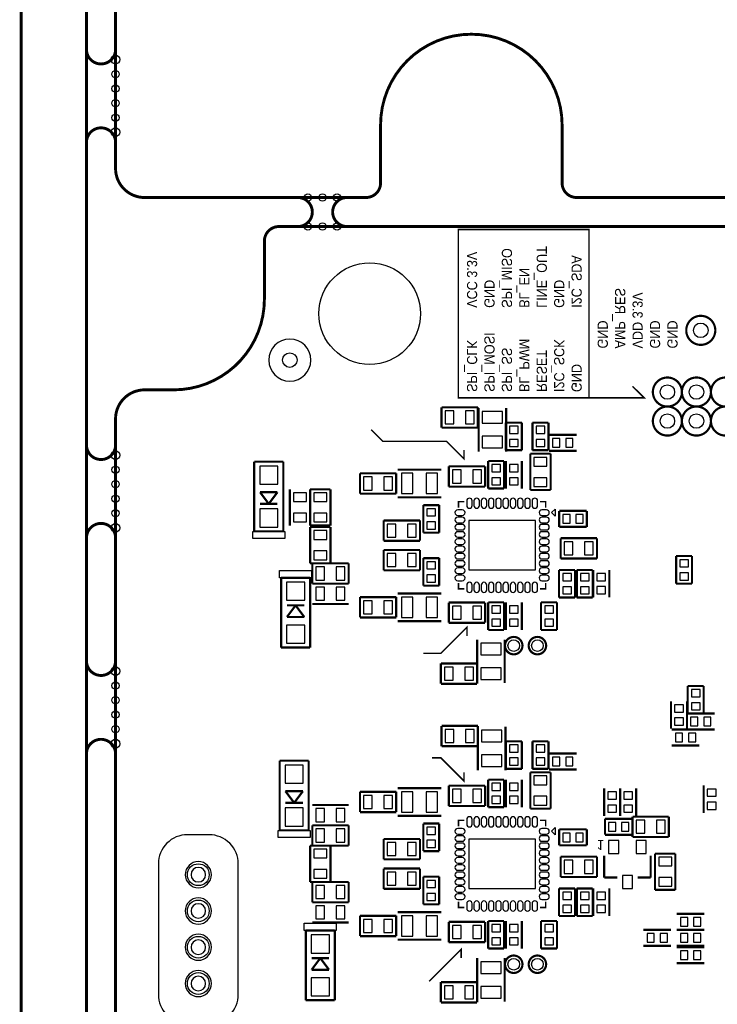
# Model space of a CAD drawing. Extents: x -7 to 124, y -15 to 152.
# Tile 2 of 9: x -7 to 41, y 21 to 89. Entities that reach past the tile are written whole.
import ezdxf

# ---------------------------------------------------------------- set-up
doc = ezdxf.new("R2010")
doc.units = 0
for name, color, linetype in [('BOARD', 6, 'CONTINUOUS'), ('PAD', 52, 'CONTINUOUS'), ('PSR', 200, 'CONTINUOUS'), ('SILK', 120, 'CONTINUOUS')]:
    doc.layers.add(name, color=color, linetype=linetype)

msp = doc.modelspace()

# ---------------------------------------------------------------- linework, layer by layer
at = {"layer": 'BOARD', "const_width": 0.2}
for points in [[(-6.5, 150.0002), (-6.5, 2)], [(0, 129.0002), (0, 79.0001)], [(18.2499, 78.0001), (18.2499, 82.0001)], [(30.75, 78.0001), (30.75, 82.0001)], [(2, 77.0001), (17.2499, 77.0001)], [(105.7498, 77.0001), (31.75, 77.0001)]]:
    msp.add_lwpolyline(points, dxfattribs=at)
for points in [[(-4.5, 0), (-4, 0, 0.414214), (-2, 2), (-2, 129.0002)], [(30.75, 82.0001, 1), (18.2501, 82.0001)], [(-2, 87.5001), (-2, 87.2001, 0.414214), (-1, 86.2001, 0.414214), (0, 87.2001), (0, 87.5001)], [(0, 80.5001), (0, 80.8001, 0.414214), (-1, 81.8001, 0.414214), (-2, 80.8001), (-2, 80.5001)], [(0, 79.0001, 0.414214), (2, 77.0001)], [(17.2499, 77.0001, 0.414214), (18.2499, 78.0001)], [(31.75, 77.0001, -0.414214), (30.75, 78.0001)], [(12.2502, 75.0001), (12.5502, 75.0001, 0.414214), (13.5502, 76.0001, 0.414214), (12.5502, 77.0001), (12.2502, 77.0001)], [(12.2502, 75.0001), (12.5502, 75.0001, 0.414214), (13.5502, 76.0001, 0.414214), (12.5502, 77.0001), (12.2502, 77.0001)], [(16.2502, 77.0001), (15.9502, 77.0001, 0.414214), (14.9502, 76.0001, 0.414214), (15.9502, 75.0001), (16.2502, 75.0001)], [(16.2502, 77.0001), (15.9502, 77.0001, 0.414214), (14.9502, 76.0001, 0.414214), (15.9502, 75.0001), (16.2502, 75.0001)], [(10.2502, 70.0001), (10.2502, 74.0001, -0.414214), (11.2502, 75.0001), (85.25, 75.0001, -0.414214), (86.25, 74.0001), (86.25, 70.0001)], [(4, 63.7499, 0.414214), (10.2502, 70.0001)], [(4, 63.7499), (2, 63.7499, 0.414214), (0, 61.7499), (0, 2, 0.414214), (2, 0), (62.7502, 0, 0.414214), (63.7502, 1), (63.7502, 4.5001)], [(-2, 60.2499), (-2, 59.9499, 0.414214), (-1, 58.9499, 0.414214), (0, 59.9499), (0, 60.2499)], [(0, 53.2499), (0, 53.5499, 0.414214), (-1, 54.5499, 0.414214), (-2, 53.5499), (-2, 53.2499)], [(-2, 45.375), (-2, 45.075, 0.414214), (-1, 44.075, 0.414214), (0, 45.075), (0, 45.375)], [(0, 38.375), (0, 38.675, 0.414214), (-1, 39.675, 0.414214), (-2, 38.675), (-2, 38.375)]]:
    msp.add_lwpolyline(points, format="xyb", dxfattribs=at)
at = {"layer": 'BOARD'}
for points in [[(6.2, 30.3502, 1), (5.2, 30.3502, 1), (6.2, 30.3502)], [(6.2, 27.8502, 1), (5.2, 27.8502, 1), (6.2, 27.8502)], [(6.2, 25.3502, 1), (5.2, 25.3502, 1), (6.2, 25.3502)], [(6.2, 22.8502, 1), (5.2, 22.8502, 1), (6.2, 22.8502)]]:
    msp.add_lwpolyline(points, format="xyb", dxfattribs=at)
at = {"layer": 'PAD'}
for points in [[(22.70005, 62.29995), (22.70005, 61.40005), (23.29995, 61.40005), (23.29995, 62.29995)], [(24.10005, 62.29995), (24.10005, 61.40005), (24.69995, 61.40005), (24.69995, 62.29995)], [(26.65, 62.24995), (25.25, 62.24995), (25.25, 61.44985), (26.65, 61.44985)], [(27.72995, 61.24015), (27.13005, 61.24015), (27.13005, 60.74005), (27.72995, 60.74005)], [(29.55995, 61.24015), (28.96005, 61.24015), (28.96005, 60.74005), (29.55995, 60.74005)], [(26.65, 60.55015), (25.25, 60.55015), (25.25, 59.75005), (26.65, 59.75005)], [(30.6, 59.8), (30.6, 60.3999), (30.0999, 60.3999), (30.0999, 59.8)], [(31.5002, 59.8), (31.5002, 60.3999), (31.0001, 60.3999), (31.0001, 59.8)], [(27.72995, 60.33995), (27.13005, 60.33995), (27.13005, 59.83985), (27.72995, 59.83985)], [(29.55995, 60.33995), (28.96005, 60.33995), (28.96005, 59.83985), (29.55995, 59.83985)], [(28.81005, 58.50005), (29.70995, 58.50005), (29.70995, 59.09995), (28.81005, 59.09995)], [(9.92505, 57.25005), (11.17495, 57.25005), (11.17495, 58.49995), (9.92505, 58.49995)], [(25.91005, 58.10005), (26.50995, 58.10005), (26.50995, 58.60015), (25.91005, 58.60015)], [(27.13005, 58.10005), (27.72995, 58.10005), (27.72995, 58.60015), (27.13005, 58.60015)], [(17.08005, 57.74995), (17.08005, 56.85005), (17.67995, 56.85005), (17.67995, 57.74995)], [(18.48005, 57.74995), (18.48005, 56.85005), (19.07995, 56.85005), (19.07995, 57.74995)], [(20.4802, 56.6), (20.4802, 58), (19.6801, 58), (19.6801, 56.6)], [(22.18, 56.6), (22.18, 58), (21.3799, 58), (21.3799, 56.6)], [(23.8, 57.33), (23.8, 58.2299), (23.2001, 58.2299), (23.2001, 57.33)], [(25.2, 57.33), (25.2, 58.2299), (24.6001, 58.2299), (24.6001, 57.33)], [(25.91005, 57.19985), (26.50995, 57.19985), (26.50995, 57.69995), (25.91005, 57.69995)], [(27.13005, 57.19985), (27.72995, 57.19985), (27.72995, 57.69995), (27.13005, 57.69995)], [(28.81005, 57.10005), (29.70995, 57.10005), (29.70995, 57.69995), (28.81005, 57.69995)], [(13.14995, 56.64995), (12.25005, 56.64995), (12.25005, 56.05005), (13.14995, 56.05005)], [(13.65005, 56.05005), (14.54995, 56.05005), (14.54995, 56.64995), (13.65005, 56.64995)], [(9.92505, 54.30005), (11.17495, 54.30005), (11.17495, 55.54995), (9.92505, 55.54995)], [(13.14995, 55.24995), (12.25005, 55.24995), (12.25005, 54.65005), (13.14995, 54.65005)], [(13.65005, 54.65005), (14.54995, 54.65005), (14.54995, 55.24995), (13.65005, 55.24995)], [(22.03995, 55.56015), (21.44005, 55.56015), (21.44005, 55.06005), (22.03995, 55.06005)], [(31.3, 54.56), (31.3, 55.1599), (30.7999, 55.1599), (30.7999, 54.56)], [(32.2002, 54.56), (32.2002, 55.1599), (31.7001, 55.1599), (31.7001, 54.56)], [(19.31, 53.6), (19.31, 54.4999), (18.7101, 54.4999), (18.7101, 53.6)], [(20.71, 53.6), (20.71, 54.4999), (20.1101, 54.4999), (20.1101, 53.6)], [(22.03995, 54.65995), (21.44005, 54.65995), (21.44005, 54.15985), (22.03995, 54.15985)], [(24.32005, 51.34), (28.91995, 51.34), (28.91995, 54.74), (24.32005, 54.74)], [(14.54995, 54.04995), (13.65005, 54.04995), (13.65005, 53.45005), (14.54995, 53.45005)], [(30.90005, 53.27995), (30.90005, 52.38005), (31.49995, 52.38005), (31.49995, 53.27995)], [(32.30005, 53.27995), (32.30005, 52.38005), (32.89995, 52.38005), (32.89995, 53.27995)], [(14.54995, 52.64995), (13.65005, 52.64995), (13.65005, 52.05005), (14.54995, 52.05005)], [(19.31, 51.57), (19.31, 52.4699), (18.7101, 52.4699), (18.7101, 51.57)], [(20.71, 51.57), (20.71, 52.4699), (20.1101, 52.4699), (20.1101, 51.57)], [(21.44005, 51.41005), (22.03995, 51.41005), (22.03995, 51.91015), (21.44005, 51.91015)], [(38.85005, 51.55005), (39.44995, 51.55005), (39.44995, 52.05015), (38.85005, 52.05015)], [(14.4, 50.65), (14.4, 51.5499), (13.8001, 51.5499), (13.8001, 50.65)], [(15.8, 50.65), (15.8, 51.5499), (15.2001, 51.5499), (15.2001, 50.65)], [(21.44005, 50.50985), (22.03995, 50.50985), (22.03995, 51.00995), (21.44005, 51.00995)], [(30.79005, 50.59005), (31.38995, 50.59005), (31.38995, 51.09015), (30.79005, 51.09015)], [(32.01005, 50.59005), (32.60995, 50.59005), (32.60995, 51.09015), (32.01005, 51.09015)], [(33.15005, 50.60005), (33.74995, 50.60005), (33.74995, 51.10015), (33.15005, 51.10015)], [(38.85005, 50.64985), (39.44995, 50.64985), (39.44995, 51.14995), (38.85005, 51.14995)], [(13.02495, 50.49995), (11.77505, 50.49995), (11.77505, 49.25005), (13.02495, 49.25005)], [(33.15005, 49.69985), (33.74995, 49.69985), (33.74995, 50.19995), (33.15005, 50.19995)], [(13.80005, 50.14995), (13.80005, 49.25005), (14.39995, 49.25005), (14.39995, 50.14995)], [(15.20005, 50.14995), (15.20005, 49.25005), (15.79995, 49.25005), (15.79995, 50.14995)], [(30.79005, 49.68985), (31.38995, 49.68985), (31.38995, 50.18995), (30.79005, 50.18995)], [(32.01005, 49.68985), (32.60995, 49.68985), (32.60995, 50.18995), (32.01005, 50.18995)], [(17.08005, 49.21995), (17.08005, 48.32005), (17.67995, 48.32005), (17.67995, 49.21995)], [(18.48005, 49.21995), (18.48005, 48.32005), (19.07995, 48.32005), (19.07995, 49.21995)], [(19.68005, 49.47), (19.68005, 48.07), (20.48015, 48.07), (20.48015, 49.47)], [(21.37985, 49.47), (21.37985, 48.07), (22.17995, 48.07), (22.17995, 49.47)], [(23.8, 47.95), (23.8, 48.8499), (23.2001, 48.8499), (23.2001, 47.95)], [(25.2, 47.95), (25.2, 48.8499), (24.6001, 48.8499), (24.6001, 47.95)], [(25.91005, 48.36005), (26.50995, 48.36005), (26.50995, 48.86015), (25.91005, 48.86015)], [(27.13005, 48.36005), (27.72995, 48.36005), (27.72995, 48.86015), (27.13005, 48.86015)], [(29.55005, 48.36005), (30.14995, 48.36005), (30.14995, 48.86015), (29.55005, 48.86015)], [(13.02495, 47.54995), (11.77505, 47.54995), (11.77505, 46.30005), (13.02495, 46.30005)], [(25.91005, 47.45985), (26.50995, 47.45985), (26.50995, 47.95995), (25.91005, 47.95995)], [(27.13005, 47.45985), (27.72995, 47.45985), (27.72995, 47.95995), (27.13005, 47.95995)], [(29.55005, 47.45985), (30.14995, 47.45985), (30.14995, 47.95995), (29.55005, 47.95995)], [(26.55, 46.29995), (25.15, 46.29995), (25.15, 45.49985), (26.55, 45.49985)], [(22.65005, 44.64995), (22.65005, 43.75005), (23.24995, 43.75005), (23.24995, 44.64995)], [(24.05005, 44.64995), (24.05005, 43.75005), (24.64995, 43.75005), (24.64995, 44.64995)], [(26.55, 44.60015), (25.15, 44.60015), (25.15, 43.80005), (26.55, 43.80005)], [(39.65005, 42.60005), (40.24995, 42.60005), (40.24995, 43.10015), (39.65005, 43.10015)], [(39.65005, 41.69985), (40.24995, 41.69985), (40.24995, 42.19995), (39.65005, 42.19995)], [(38.50005, 41.55005), (39.09995, 41.55005), (39.09995, 42.05015), (38.50005, 42.05015)], [(38.50005, 40.64985), (39.09995, 40.64985), (39.09995, 41.14995), (38.50005, 41.14995)], [(39.59985, 41.19995), (39.59985, 40.60005), (40.09995, 40.60005), (40.09995, 41.19995)], [(40.50005, 41.19995), (40.50005, 40.60005), (41.00015, 40.60005), (41.00015, 41.19995)], [(22.70005, 40.34995), (22.70005, 39.45005), (23.29995, 39.45005), (23.29995, 40.34995)], [(24.10005, 40.34995), (24.10005, 39.45005), (24.69995, 39.45005), (24.69995, 40.34995)], [(26.6, 40.29995), (25.2, 40.29995), (25.2, 39.49985), (26.6, 39.49985)], [(38.54985, 40.09995), (38.54985, 39.50005), (39.04995, 39.50005), (39.04995, 40.09995)], [(39.45005, 40.09995), (39.45005, 39.50005), (39.95015, 39.50005), (39.95015, 40.09995)], [(27.72995, 39.29015), (27.13005, 39.29015), (27.13005, 38.79005), (27.72995, 38.79005)], [(29.55995, 39.29015), (28.96005, 39.29015), (28.96005, 38.79005), (29.55995, 38.79005)], [(26.6, 38.60015), (25.2, 38.60015), (25.2, 37.80005), (26.6, 37.80005)], [(27.72995, 38.38995), (27.13005, 38.38995), (27.13005, 37.88985), (27.72995, 37.88985)], [(29.55995, 38.38995), (28.96005, 38.38995), (28.96005, 37.88985), (29.55995, 37.88985)], [(30.6, 37.85), (30.6, 38.4499), (30.0999, 38.4499), (30.0999, 37.85)], [(31.5002, 37.85), (31.5002, 38.4499), (31.0001, 38.4499), (31.0001, 37.85)], [(11.67505, 36.65005), (12.92495, 36.65005), (12.92495, 37.89995), (11.67505, 37.89995)], [(25.91005, 36.15005), (26.50995, 36.15005), (26.50995, 36.65015), (25.91005, 36.65015)], [(27.13005, 36.15005), (27.72995, 36.15005), (27.72995, 36.65015), (27.13005, 36.65015)], [(28.81005, 36.55005), (29.70995, 36.55005), (29.70995, 37.14995), (28.81005, 37.14995)], [(20.4802, 34.66), (20.4802, 36.06), (19.6801, 36.06), (19.6801, 34.66)], [(22.18, 34.66), (22.18, 36.06), (21.3799, 36.06), (21.3799, 34.66)], [(23.8, 35.33), (23.8, 36.2299), (23.2001, 36.2299), (23.2001, 35.33)], [(25.2, 35.33), (25.2, 36.2299), (24.6001, 36.2299), (24.6001, 35.33)], [(34.49995, 36.05015), (33.90005, 36.05015), (33.90005, 35.55005), (34.49995, 35.55005)], [(35.59995, 36.05015), (35.00005, 36.05015), (35.00005, 35.55005), (35.59995, 35.55005)], [(41.34995, 36.25015), (40.75005, 36.25015), (40.75005, 35.75005), (41.34995, 35.75005)], [(17.08005, 35.80995), (17.08005, 34.91005), (17.67995, 34.91005), (17.67995, 35.80995)], [(18.48005, 35.80995), (18.48005, 34.91005), (19.07995, 34.91005), (19.07995, 35.80995)], [(25.91005, 35.24985), (26.50995, 35.24985), (26.50995, 35.74995), (25.91005, 35.74995)], [(27.13005, 35.24985), (27.72995, 35.24985), (27.72995, 35.74995), (27.13005, 35.74995)], [(28.81005, 35.15005), (29.70995, 35.15005), (29.70995, 35.74995), (28.81005, 35.74995)], [(41.34995, 35.34995), (40.75005, 35.34995), (40.75005, 34.84985), (41.34995, 34.84985)], [(11.67505, 33.70005), (12.92495, 33.70005), (12.92495, 34.94995), (11.67505, 34.94995)], [(14.4, 34), (14.4, 34.8999), (13.8001, 34.8999), (13.8001, 34)], [(15.8, 34), (15.8, 34.8999), (15.2001, 34.8999), (15.2001, 34)], [(34.49995, 35.14995), (33.90005, 35.14995), (33.90005, 34.64985), (34.49995, 34.64985)], [(35.59995, 35.14995), (35.00005, 35.14995), (35.00005, 34.64985), (35.59995, 34.64985)], [(33.94985, 33.94995), (33.94985, 33.35005), (34.44995, 33.35005), (34.44995, 33.94995)], [(34.85005, 33.94995), (34.85005, 33.35005), (35.35015, 33.35005), (35.35015, 33.94995)], [(35.85005, 34.09995), (35.85005, 33.20005), (36.44995, 33.20005), (36.44995, 34.09995)], [(37.25005, 34.09995), (37.25005, 33.20005), (37.84995, 33.20005), (37.84995, 34.09995)], [(13.80005, 33.49995), (13.80005, 32.60005), (14.39995, 32.60005), (14.39995, 33.49995)], [(15.20005, 33.49995), (15.20005, 32.60005), (15.79995, 32.60005), (15.79995, 33.49995)], [(22.03995, 33.62015), (21.44005, 33.62015), (21.44005, 33.12005), (22.03995, 33.12005)], [(19.31, 31.66), (19.31, 32.5599), (18.7101, 32.5599), (18.7101, 31.66)], [(20.71, 31.66), (20.71, 32.5599), (20.1101, 32.5599), (20.1101, 31.66)], [(22.03995, 32.71995), (21.44005, 32.71995), (21.44005, 32.21985), (22.03995, 32.21985)], [(24.32005, 29.39), (28.91995, 29.39), (28.91995, 32.79), (24.32005, 32.79)], [(31.3, 32.62), (31.3, 33.2199), (30.7999, 33.2199), (30.7999, 32.62)], [(32.2002, 32.62), (32.2002, 33.2199), (31.7001, 33.2199), (31.7001, 32.62)], [(33.95, 32.69995), (33.95, 31.80005), (34.65, 31.80005), (34.65, 32.69995)], [(35.85, 32.69995), (35.85, 31.80005), (36.55, 31.80005), (36.55, 32.69995)], [(14.54995, 32.09995), (13.65005, 32.09995), (13.65005, 31.50005), (14.54995, 31.50005)], [(30.90005, 31.33995), (30.90005, 30.44005), (31.49995, 30.44005), (31.49995, 31.33995)], [(32.30005, 31.33995), (32.30005, 30.44005), (32.89995, 30.44005), (32.89995, 31.33995)], [(37.40005, 30.95005), (38.29995, 30.95005), (38.29995, 31.54995), (37.40005, 31.54995)], [(14.54995, 30.69995), (13.65005, 30.69995), (13.65005, 30.10005), (14.54995, 30.10005)], [(19.31, 29.62), (19.31, 30.5199), (18.7101, 30.5199), (18.7101, 29.62)], [(20.71, 29.62), (20.71, 30.5199), (20.1101, 30.5199), (20.1101, 29.62)], [(21.44005, 29.46005), (22.03995, 29.46005), (22.03995, 29.96015), (21.44005, 29.96015)], [(34.9, 30.29995), (34.9, 29.40005), (35.6, 29.40005), (35.6, 30.29995)], [(37.40005, 29.55005), (38.29995, 29.55005), (38.29995, 30.14995), (37.40005, 30.14995)], [(14.4, 28.7), (14.4, 29.5999), (13.8001, 29.5999), (13.8001, 28.7)], [(15.8, 28.7), (15.8, 29.5999), (15.2001, 29.5999), (15.2001, 28.7)], [(21.44005, 28.55985), (22.03995, 28.55985), (22.03995, 29.05995), (21.44005, 29.05995)], [(30.79005, 28.65005), (31.38995, 28.65005), (31.38995, 29.15015), (30.79005, 29.15015)], [(32.01005, 28.65005), (32.60995, 28.65005), (32.60995, 29.15015), (32.01005, 29.15015)], [(33.15005, 28.65005), (33.74995, 28.65005), (33.74995, 29.15015), (33.15005, 29.15015)], [(13.80005, 28.19995), (13.80005, 27.30005), (14.39995, 27.30005), (14.39995, 28.19995)], [(15.20005, 28.19995), (15.20005, 27.30005), (15.79995, 27.30005), (15.79995, 28.19995)], [(30.79005, 27.74985), (31.38995, 27.74985), (31.38995, 28.24995), (30.79005, 28.24995)], [(32.01005, 27.74985), (32.60995, 27.74985), (32.60995, 28.24995), (32.01005, 28.24995)], [(33.15005, 27.74985), (33.74995, 27.74985), (33.74995, 28.24995), (33.15005, 28.24995)], [(17.08005, 27.26995), (17.08005, 26.37005), (17.67995, 26.37005), (17.67995, 27.26995)], [(18.48005, 27.26995), (18.48005, 26.37005), (19.07995, 26.37005), (19.07995, 27.26995)], [(19.68005, 27.52), (19.68005, 26.12), (20.48015, 26.12), (20.48015, 27.52)], [(21.37985, 27.52), (21.37985, 26.12), (22.17995, 26.12), (22.17995, 27.52)], [(39.4, 26.8), (39.4, 27.3999), (38.8999, 27.3999), (38.8999, 26.8)], [(40.3002, 26.8), (40.3002, 27.3999), (39.8001, 27.3999), (39.8001, 26.8)], [(23.8, 25.95), (23.8, 26.8499), (23.2001, 26.8499), (23.2001, 25.95)], [(25.2, 25.95), (25.2, 26.8499), (24.6001, 26.8499), (24.6001, 25.95)], [(25.91005, 26.41005), (26.50995, 26.41005), (26.50995, 26.91015), (25.91005, 26.91015)], [(27.13005, 26.41005), (27.72995, 26.41005), (27.72995, 26.91015), (27.13005, 26.91015)], [(29.55005, 26.41005), (30.14995, 26.41005), (30.14995, 26.91015), (29.55005, 26.91015)], [(14.72495, 26.19995), (13.47505, 26.19995), (13.47505, 24.95005), (14.72495, 24.95005)], [(25.91005, 25.50985), (26.50995, 25.50985), (26.50995, 26.00995), (25.91005, 26.00995)], [(27.13005, 25.50985), (27.72995, 25.50985), (27.72995, 26.00995), (27.13005, 26.00995)], [(29.55005, 25.50985), (30.14995, 25.50985), (30.14995, 26.00995), (29.55005, 26.00995)], [(37.1, 25.7), (37.1, 26.2999), (36.5999, 26.2999), (36.5999, 25.7)], [(38.0002, 25.7), (38.0002, 26.2999), (37.5001, 26.2999), (37.5001, 25.7)], [(39.4, 25.7), (39.4, 26.2999), (38.8999, 26.2999), (38.8999, 25.7)], [(40.3002, 25.7), (40.3002, 26.2999), (39.8001, 26.2999), (39.8001, 25.7)], [(39.4, 24.5), (39.4, 25.0999), (38.8999, 25.0999), (38.8999, 24.5)], [(40.3002, 24.5), (40.3002, 25.0999), (39.8001, 25.0999), (39.8001, 24.5)], [(26.55, 24.34995), (25.15, 24.34995), (25.15, 23.54985), (26.55, 23.54985)], [(14.72495, 23.24995), (13.47505, 23.24995), (13.47505, 22.00005), (14.72495, 22.00005)], [(22.65005, 22.69995), (22.65005, 21.80005), (23.24995, 21.80005), (23.24995, 22.69995)], [(24.05005, 22.69995), (24.05005, 21.80005), (24.64995, 21.80005), (24.64995, 22.69995)], [(26.55, 22.65015), (25.15, 22.65015), (25.15, 21.85005), (26.55, 21.85005)]]:
    msp.add_lwpolyline(points, close=True, dxfattribs=at)
for points in [[(24.1801, 56.0999), (24.1801, 55.7799, 1), (24.5601, 55.7799), (24.5601, 56.0999, 1)], [(24.6799, 56.0999), (24.6799, 55.7799, 1), (25.0599, 55.7799), (25.0599, 56.0999, 1)], [(25.1801, 56.0999), (25.1801, 55.7799, 1), (25.5601, 55.7799), (25.5601, 56.0999, 1)], [(25.6799, 56.0999), (25.6799, 55.7799, 1), (26.0599, 55.7799), (26.0599, 56.0999, 1)], [(26.1801, 56.0999), (26.1801, 55.7799, 1), (26.5601, 55.7799), (26.5601, 56.0999, 1)], [(26.6799, 56.0999), (26.6799, 55.7799, 1), (27.0599, 55.7799), (27.0599, 56.0999, 1)], [(27.1801, 56.0999), (27.1801, 55.7799, 1), (27.5601, 55.7799), (27.5601, 56.0999, 1)], [(27.6799, 56.0999), (27.6799, 55.7799, 1), (28.0599, 55.7799), (28.0599, 56.0999, 1)], [(28.1801, 56.0999), (28.1801, 55.7799, 1), (28.5601, 55.7799), (28.5601, 56.0999, 1)], [(28.6799, 56.0999), (28.6799, 55.7799, 1), (29.0599, 55.7799), (29.0599, 56.0999, 1)], [(23.8801, 55.4799), (23.5601, 55.4799, 1), (23.5601, 55.0999), (23.8801, 55.0999, 1)], [(23.8801, 54.9801), (23.5601, 54.9801, 1), (23.5601, 54.6001), (23.8801, 54.6001, 1)], [(29.6799, 55.4799), (29.3599, 55.4799, 1), (29.3599, 55.0999), (29.6799, 55.0999, 1)], [(29.6799, 54.9801), (29.3599, 54.9801, 1), (29.3599, 54.6001), (29.6799, 54.6001, 1)], [(23.8801, 54.4799), (23.5601, 54.4799, 1), (23.5601, 54.0999), (23.8801, 54.0999, 1)], [(29.6799, 54.4799), (29.3599, 54.4799, 1), (29.3599, 54.0999), (29.6799, 54.0999, 1)], [(23.8801, 53.9801), (23.5601, 53.9801, 1), (23.5601, 53.6001), (23.8801, 53.6001, 1)], [(29.6799, 53.9801), (29.3599, 53.9801, 1), (29.3599, 53.6001), (29.6799, 53.6001, 1)], [(23.8801, 53.4799), (23.5601, 53.4799, 1), (23.5601, 53.0999), (23.8801, 53.0999, 1)], [(23.8801, 52.9801), (23.5601, 52.9801, 1), (23.5601, 52.6001), (23.8801, 52.6001, 1)], [(29.6799, 53.4799), (29.3599, 53.4799, 1), (29.3599, 53.0999), (29.6799, 53.0999, 1)], [(29.6799, 52.9801), (29.3599, 52.9801, 1), (29.3599, 52.6001), (29.6799, 52.6001, 1)], [(23.8801, 52.4799), (23.5601, 52.4799, 1), (23.5601, 52.0999), (23.8801, 52.0999, 1)], [(29.6799, 52.4799), (29.3599, 52.4799, 1), (29.3599, 52.0999), (29.6799, 52.0999, 1)], [(23.8801, 51.9801), (23.5601, 51.9801, 1), (23.5601, 51.6001), (23.8801, 51.6001, 1)], [(29.6799, 51.9801), (29.3599, 51.9801, 1), (29.3599, 51.6001), (29.6799, 51.6001, 1)], [(23.8801, 51.4799), (23.5601, 51.4799, 1), (23.5601, 51.0999), (23.8801, 51.0999, 1)], [(23.8801, 50.9801), (23.5601, 50.9801, 1), (23.5601, 50.6001), (23.8801, 50.6001, 1)], [(29.6799, 51.4799), (29.3599, 51.4799, 1), (29.3599, 51.0999), (29.6799, 51.0999, 1)], [(29.6799, 50.9801), (29.3599, 50.9801, 1), (29.3599, 50.6001), (29.6799, 50.6001, 1)], [(24.1801, 50.3001), (24.1801, 49.9801, 1), (24.5601, 49.9801), (24.5601, 50.3001, 1)], [(24.6799, 50.3001), (24.6799, 49.9801, 1), (25.0599, 49.9801), (25.0599, 50.3001, 1)], [(25.1801, 50.3001), (25.1801, 49.9801, 1), (25.5601, 49.9801), (25.5601, 50.3001, 1)], [(25.6799, 50.3001), (25.6799, 49.9801, 1), (26.0599, 49.9801), (26.0599, 50.3001, 1)], [(26.1801, 50.3001), (26.1801, 49.9801, 1), (26.5601, 49.9801), (26.5601, 50.3001, 1)], [(26.6799, 50.3001), (26.6799, 49.9801, 1), (27.0599, 49.9801), (27.0599, 50.3001, 1)], [(27.1801, 50.3001), (27.1801, 49.9801, 1), (27.5601, 49.9801), (27.5601, 50.3001, 1)], [(27.6799, 50.3001), (27.6799, 49.9801, 1), (28.0599, 49.9801), (28.0599, 50.3001, 1)], [(28.1801, 50.3001), (28.1801, 49.9801, 1), (28.5601, 49.9801), (28.5601, 50.3001, 1)], [(28.6799, 50.3001), (28.6799, 49.9801, 1), (29.0599, 49.9801), (29.0599, 50.3001, 1)], [(24.1801, 34.1499), (24.1801, 33.8299, 1), (24.5601, 33.8299), (24.5601, 34.1499, 1)], [(24.6799, 34.1499), (24.6799, 33.8299, 1), (25.0599, 33.8299), (25.0599, 34.1499, 1)], [(25.1801, 34.1499), (25.1801, 33.8299, 1), (25.5601, 33.8299), (25.5601, 34.1499, 1)], [(25.6799, 34.1499), (25.6799, 33.8299, 1), (26.0599, 33.8299), (26.0599, 34.1499, 1)], [(26.1801, 34.1499), (26.1801, 33.8299, 1), (26.5601, 33.8299), (26.5601, 34.1499, 1)], [(26.6799, 34.1499), (26.6799, 33.8299, 1), (27.0599, 33.8299), (27.0599, 34.1499, 1)], [(27.1801, 34.1499), (27.1801, 33.8299, 1), (27.5601, 33.8299), (27.5601, 34.1499, 1)], [(27.6799, 34.1499), (27.6799, 33.8299, 1), (28.0599, 33.8299), (28.0599, 34.1499, 1)], [(28.1801, 34.1499), (28.1801, 33.8299, 1), (28.5601, 33.8299), (28.5601, 34.1499, 1)], [(28.6799, 34.1499), (28.6799, 33.8299, 1), (29.0599, 33.8299), (29.0599, 34.1499, 1)], [(23.8801, 33.5299), (23.5601, 33.5299, 1), (23.5601, 33.1499), (23.8801, 33.1499, 1)], [(29.6799, 33.5299), (29.3599, 33.5299, 1), (29.3599, 33.1499), (29.6799, 33.1499, 1)], [(23.8801, 33.0301), (23.5601, 33.0301, 1), (23.5601, 32.6501), (23.8801, 32.6501, 1)], [(29.6799, 33.0301), (29.3599, 33.0301, 1), (29.3599, 32.6501), (29.6799, 32.6501, 1)], [(23.8801, 32.5299), (23.5601, 32.5299, 1), (23.5601, 32.1499), (23.8801, 32.1499, 1)], [(23.8801, 32.0301), (23.5601, 32.0301, 1), (23.5601, 31.6501), (23.8801, 31.6501, 1)], [(29.6799, 32.5299), (29.3599, 32.5299, 1), (29.3599, 32.1499), (29.6799, 32.1499, 1)], [(29.6799, 32.0301), (29.3599, 32.0301, 1), (29.3599, 31.6501), (29.6799, 31.6501, 1)], [(23.8801, 31.5299), (23.5601, 31.5299, 1), (23.5601, 31.1499), (23.8801, 31.1499, 1)], [(29.6799, 31.5299), (29.3599, 31.5299, 1), (29.3599, 31.1499), (29.6799, 31.1499, 1)], [(23.8801, 31.0301), (23.5601, 31.0301, 1), (23.5601, 30.6501), (23.8801, 30.6501, 1)], [(23.8801, 30.5299), (23.5601, 30.5299, 1), (23.5601, 30.1499), (23.8801, 30.1499, 1)], [(29.6799, 31.0301), (29.3599, 31.0301, 1), (29.3599, 30.6501), (29.6799, 30.6501, 1)], [(29.6799, 30.5299), (29.3599, 30.5299, 1), (29.3599, 30.1499), (29.6799, 30.1499, 1)], [(23.8801, 30.0301), (23.5601, 30.0301, 1), (23.5601, 29.6501), (23.8801, 29.6501, 1)], [(29.6799, 30.0301), (29.3599, 30.0301, 1), (29.3599, 29.6501), (29.6799, 29.6501, 1)], [(23.8801, 29.5299), (23.5601, 29.5299, 1), (23.5601, 29.1499), (23.8801, 29.1499, 1)], [(29.6799, 29.5299), (29.3599, 29.5299, 1), (29.3599, 29.1499), (29.6799, 29.1499, 1)], [(23.8801, 29.0301), (23.5601, 29.0301, 1), (23.5601, 28.6501), (23.8801, 28.6501, 1)], [(24.1801, 28.3501), (24.1801, 28.0301, 1), (24.5601, 28.0301), (24.5601, 28.3501, 1)], [(24.6799, 28.3501), (24.6799, 28.0301, 1), (25.0599, 28.0301), (25.0599, 28.3501, 1)], [(25.1801, 28.3501), (25.1801, 28.0301, 1), (25.5601, 28.0301), (25.5601, 28.3501, 1)], [(25.6799, 28.3501), (25.6799, 28.0301, 1), (26.0599, 28.0301), (26.0599, 28.3501, 1)], [(26.1801, 28.3501), (26.1801, 28.0301, 1), (26.5601, 28.0301), (26.5601, 28.3501, 1)], [(26.6799, 28.3501), (26.6799, 28.0301, 1), (27.0599, 28.0301), (27.0599, 28.3501, 1)], [(27.1801, 28.3501), (27.1801, 28.0301, 1), (27.5601, 28.0301), (27.5601, 28.3501, 1)], [(27.6799, 28.3501), (27.6799, 28.0301, 1), (28.0599, 28.0301), (28.0599, 28.3501, 1)], [(28.1801, 28.3501), (28.1801, 28.0301, 1), (28.5601, 28.0301), (28.5601, 28.3501, 1)], [(28.6799, 28.3501), (28.6799, 28.0301, 1), (29.0599, 28.0301), (29.0599, 28.3501, 1)], [(29.6799, 29.0301), (29.3599, 29.0301, 1), (29.3599, 28.6501), (29.6799, 28.6501, 1)]]:
    msp.add_lwpolyline(points, format="xyb", close=True, dxfattribs=at)
for centre, radius in [((0, 86.5001), 0.3), ((0, 85.5001), 0.25), ((0, 84.5001), 0.25), ((0, 83.5001), 0.25), ((0, 82.5001), 0.25), ((0, 81.5001), 0.3), ((13.2502, 77.0001), 0.25), ((14.2502, 77.0001), 0.25), ((15.2502, 77.0001), 0.25), ((13.2502, 75.0001), 0.25), ((14.2502, 75.0001), 0.25), ((15.2502, 75.0001), 0.25), ((17.5, 69), 3.5), ((40.3, 67.85), 0.5), ((12, 65.8), 0.5), ((38, 63.6), 0.5), ((40, 63.6), 0.5), ((38, 61.6), 0.5), ((40, 61.6), 0.5), ((0, 59.2499), 0.3), ((0, 58.2499), 0.25), ((0, 57.2499), 0.25), ((0, 56.2499), 0.25), ((0, 55.2499), 0.25), ((0, 54.2499), 0.3), ((27.42, 46.13), 0.40005), ((29.05, 46.13), 0.40005), ((0, 44.375), 0.3), ((0, 43.375), 0.25), ((0, 42.375), 0.25), ((0, 41.375), 0.25), ((0, 40.375), 0.25), ((0, 39.375), 0.3), ((5.7, 30.3502), 0.75005), ((5.7, 27.8502), 0.75005), ((5.7, 25.3502), 0.75005), ((27.42, 24.18), 0.40005), ((29.05, 24.18), 0.40005), ((5.7, 22.8502), 0.75005)]:
    msp.add_circle(centre, radius, dxfattribs=at)
at = {"layer": 'PSR'}
msp.add_lwpolyline([(13.45, 65.8, 1), (10.55, 65.8, 1)], format="xyb", close=True, dxfattribs=at)
at = {"layer": 'SILK'}
for points, const_width in [([(23.6, 74.8), (23.6, 63.2), (32.6, 63.2), (32.6, 74.8), (23.6, 74.8)], 0.1), ([(32.6, 63.2), (36.4, 63.2), (35.6, 64)], 0.1), ([(22.4501, 61.15), (22.4501, 62.55)], 0.1501), ([(22.4501, 62.55), (24.9499, 62.55)], 0.1501), ([(24.9499, 62.55), (24.9499, 61.15)], 0.1501), ([(25, 59.4999), (25, 62.5001)], 0.1501), ([(26.9, 62.5001), (26.9, 59.4999)], 0.1501), ([(17.6, 61), (18.4, 60.2), (22.8, 60.2), (24, 59), (24, 59.6)], 0.1), ([(24.9499, 61.15), (22.4501, 61.15)], 0.1501), ([(26.8801, 61.49), (26.8801, 59.59)], 0.1501), ([(27.9799, 61.49), (26.8801, 61.49)], 0.1501), ([(27.9799, 59.59), (27.9799, 61.49)], 0.1501), ([(28.7101, 61.49), (28.7101, 59.59)], 0.1501), ([(29.8099, 61.49), (28.7101, 61.49)], 0.1501), ([(29.8099, 59.59), (29.8099, 61.49)], 0.1501), ([(31.75, 60.6499), (29.85, 60.6499)], 0.1501), ([(26.8801, 59.59), (27.9799, 59.59)], 0.1501), ([(28.56, 56.8501), (28.56, 59.3499)], 0.1501), ([(28.56, 59.3499), (29.96, 59.3499)], 0.1501), ([(28.7101, 59.59), (29.8099, 59.59)], 0.1501), ([(31.75, 59.5501), (29.85, 59.5501)], 0.1501), ([(29.96, 59.3499), (29.96, 56.8501)], 0.1501), ([(11.55, 58.8), (9.55, 58.8)], 0.1501), ([(9.55, 58.8), (9.55, 54)], 0.1501), ([(11.55, 54), (11.55, 58.8)], 0.1501), ([(22.9501, 57.08), (22.9501, 58.48)], 0.1501), ([(22.9501, 58.48), (25.4499, 58.48)], 0.1501), ([(25.4499, 58.48), (25.4499, 57.08)], 0.1501), ([(26.7599, 58.85), (25.6601, 58.85)], 0.1501), ([(25.6601, 58.85), (25.6601, 56.95)], 0.1501), ([(26.7599, 56.95), (26.7599, 58.85)], 0.1501), ([(26.8801, 56.95), (26.8801, 58.85)], 0.1501), ([(27.9799, 56.95), (27.9799, 58.85)], 0.1501), ([(16.8301, 56.6), (16.8301, 58)], 0.1501), ([(16.8301, 58), (19.3299, 58)], 0.1501), ([(19.3299, 58), (19.3299, 56.6)], 0.1501), ([(19.4299, 58.25), (22.4301, 58.25)], 0.1501), ([(25.4499, 57.08), (22.9501, 57.08)], 0.1501), ([(25.6601, 56.95), (26.7599, 56.95)], 0.1501), ([(9.9501, 56.7), (11.1499, 56.7)], 0.1501), ([(10.55, 55.8999), (9.9501, 56.7)], 0.1501), ([(11.1499, 56.7), (10.55, 55.8999)], 0.1501), ([(12, 54.4001), (12, 56.8999)], 0.1501), ([(13.4, 54.4001), (13.4, 56.8999)], 0.1501), ([(13.4, 56.8999), (14.8, 56.8999)], 0.1501), ([(13.4, 56.8999), (13.4, 54.4001)], 0.1501), ([(14.8, 56.8999), (14.8, 54.4001)], 0.1501), ([(19.3299, 56.6), (16.8301, 56.6)], 0.1501), ([(22.4301, 56.35), (19.4299, 56.35)], 0.1501), ([(29.96, 56.8501), (28.56, 56.8501)], 0.1501), ([(11.1499, 55.8999), (9.9501, 55.8999)], 0.1501), ([(21.1901, 55.81), (21.1901, 53.91)], 0.1501), ([(22.2899, 55.81), (21.1901, 55.81)], 0.1501), ([(22.2899, 53.91), (22.2899, 55.81)], 0.1501), ([(24.0201, 56.04), (23.62, 56.04), (23.62, 55.6399)], 0.1001), ([(29.62, 55.6399), (29.62, 56.04), (29.2199, 56.04)], 0.1001), ([(32.45, 55.4099), (30.55, 55.4099)], 0.1501), ([(30.55, 55.4099), (30.55, 54.3101)], 0.1501), ([(32.45, 54.3101), (32.45, 55.4099)], 0.1501), ([(14.8, 54.4001), (13.4, 54.4001)], 0.1501), ([(13.4, 54.2999), (14.8, 54.2999)], 0.1501), ([(13.4, 51.8001), (13.4, 54.2999)], 0.1501), ([(14.8, 54.2999), (14.8, 51.8001)], 0.1501), ([(18.4601, 53.35), (18.4601, 54.75)], 0.1501), ([(18.4601, 54.75), (20.9599, 54.75)], 0.1501), ([(20.9599, 54.75), (20.9599, 53.35)], 0.1501), ([(30.55, 54.3101), (32.45, 54.3101)], 0.1501), ([(9.55, 54), (11.55, 54)], 0.1501), ([(21.1901, 53.91), (22.2899, 53.91)], 0.1501), ([(30.6501, 52.13), (30.6501, 53.53)], 0.1501), ([(30.6501, 53.53), (33.1499, 53.53)], 0.1501), ([(33.1499, 53.53), (33.1499, 52.13)], 0.1501), ([(20.9599, 53.35), (18.4601, 53.35)], 0.1501), ([(18.4601, 51.32), (18.4601, 52.72)], 0.1501), ([(18.4601, 52.72), (20.9599, 52.72)], 0.1501), ([(20.9599, 52.72), (20.9599, 51.32)], 0.1501), ([(22.2899, 52.16), (21.1901, 52.16)], 0.1501), ([(21.1901, 52.16), (21.1901, 50.26)], 0.1501), ([(22.2899, 50.26), (22.2899, 52.16)], 0.1501), ([(39.6999, 52.3), (38.6001, 52.3)], 0.1501), ([(38.6001, 52.3), (38.6001, 50.4)], 0.1501), ([(39.6999, 50.4), (39.6999, 52.3)], 0.1501), ([(14.8, 51.8001), (13.4, 51.8001)], 0.1501), ([(13.5501, 50.4), (13.5501, 51.8)], 0.1501), ([(13.5501, 51.8), (16.0499, 51.8)], 0.1501), ([(16.0499, 51.8), (16.0499, 50.4)], 0.1501), ([(33.1499, 52.13), (30.6501, 52.13)], 0.1501), ([(11.4, 50.8), (11.4, 46)], 0.1501), ([(13.4, 50.8), (11.4, 50.8)], 0.1501), ([(13.4, 46), (13.4, 50.8)], 0.1501), ([(20.9599, 51.32), (18.4601, 51.32)], 0.1501), ([(31.6399, 51.34), (30.5401, 51.34)], 0.1501), ([(30.5401, 51.34), (30.5401, 49.44)], 0.1501), ([(31.6399, 49.44), (31.6399, 51.34)], 0.1501), ([(32.8599, 51.34), (31.7601, 51.34)], 0.1501), ([(31.7601, 51.34), (31.7601, 49.44)], 0.1501), ([(32.8599, 49.44), (32.8599, 51.34)], 0.1501), ([(32.9001, 49.45), (32.9001, 51.35)], 0.1501), ([(33.9999, 49.45), (33.9999, 51.35)], 0.1501), ([(16.0499, 50.4), (13.5501, 50.4)], 0.1501), ([(13.5501, 50.4), (16.0499, 50.4)], 0.1501), ([(21.1901, 50.26), (22.2899, 50.26)], 0.1501), ([(23.62, 50.4401), (23.62, 50.04), (24.0201, 50.04)], 0.1001), ([(29.2199, 50.04), (29.62, 50.04), (29.62, 50.4401)], 0.1001), ([(38.6001, 50.4), (39.6999, 50.4)], 0.1501), ([(16.8301, 48.07), (16.8301, 49.47)], 0.1501), ([(16.8301, 49.47), (19.3299, 49.47)], 0.1501), ([(19.3299, 49.47), (19.3299, 48.07)], 0.1501), ([(19.4299, 49.72), (22.4301, 49.72)], 0.1501), ([(11.8001, 48.9001), (12.9999, 48.9001)], 0.1501), ([(11.8001, 48.1), (12.4, 48.9001)], 0.1501), ([(12.4, 48.9001), (12.9999, 48.1)], 0.1501), ([(16.0499, 49), (13.5501, 49)], 0.1501), ([(22.9501, 47.7), (22.9501, 49.1)], 0.1501), ([(22.9501, 49.1), (25.4499, 49.1)], 0.1501), ([(25.4499, 49.1), (25.4499, 47.7)], 0.1501), ([(26.7599, 49.11), (25.6601, 49.11)], 0.1501), ([(25.6601, 49.11), (25.6601, 47.21)], 0.1501), ([(26.7599, 47.21), (26.7599, 49.11)], 0.1501), ([(26.8801, 47.21), (26.8801, 49.11)], 0.1501), ([(27.9799, 47.21), (27.9799, 49.11)], 0.1501), ([(30.3999, 49.11), (29.3001, 49.11)], 0.1501), ([(29.3001, 49.11), (29.3001, 47.21)], 0.1501), ([(30.3999, 47.21), (30.3999, 49.11)], 0.1501), ([(30.5401, 49.44), (31.6399, 49.44)], 0.1501), ([(31.7601, 49.44), (32.8599, 49.44)], 0.1501), ([(12.9999, 48.1), (11.8001, 48.1)], 0.1501), ([(19.3299, 48.07), (16.8301, 48.07)], 0.1501), ([(22.4301, 47.82), (19.4299, 47.82)], 0.1501), ([(21.2, 45.6), (22.4, 45.6), (24.2, 47.4), (24.2, 46.8)], 0.1), ([(25.4499, 47.7), (22.9501, 47.7)], 0.1501), ([(25.6601, 47.21), (26.7599, 47.21)], 0.1501), ([(29.3001, 47.21), (30.3999, 47.21)], 0.1501), ([(24.9, 43.5499), (24.9, 46.5501)], 0.1501), ([(26.8, 46.5501), (26.8, 43.5499)], 0.1501), ([(11.4, 46), (13.4, 46)], 0.1501), ([(22.4001, 43.5), (22.4001, 44.9)], 0.1501), ([(22.4001, 44.9), (24.8999, 44.9)], 0.1501), ([(24.8999, 44.9), (24.8999, 43.5)], 0.1501), ([(24.8999, 43.5), (22.4001, 43.5)], 0.1501), ([(40.4999, 43.35), (39.4001, 43.35)], 0.1501), ([(39.4001, 43.35), (39.4001, 41.45)], 0.1501), ([(40.4999, 41.45), (40.4999, 43.35)], 0.1501), ([(38.2501, 40.4), (38.2501, 42.3)], 0.1501), ([(39.3499, 40.4), (39.3499, 42.3)], 0.1501), ([(39.35, 41.4499), (41.25, 41.4499)], 0.1501), ([(39.4001, 41.45), (40.4999, 41.45)], 0.1501), ([(22.4501, 39.2), (22.4501, 40.6)], 0.1501), ([(22.4501, 40.6), (24.9499, 40.6)], 0.1501), ([(24.9499, 40.6), (24.9499, 39.2)], 0.1501), ([(24.95, 37.5499), (24.95, 40.5501)], 0.1501), ([(26.85, 40.5501), (26.85, 37.5499)], 0.1501), ([(38.3, 40.3499), (40.2, 40.3499)], 0.1501), ([(39.35, 40.3501), (41.25, 40.3501)], 0.1501), ([(26.8801, 39.54), (26.8801, 37.64)], 0.1501), ([(27.9799, 39.54), (26.8801, 39.54)], 0.1501), ([(27.9799, 37.64), (27.9799, 39.54)], 0.1501), ([(28.7101, 39.54), (28.7101, 37.64)], 0.1501), ([(29.8099, 39.54), (28.7101, 39.54)], 0.1501), ([(29.8099, 37.64), (29.8099, 39.54)], 0.1501), ([(24.9499, 39.2), (22.4501, 39.2)], 0.1501), ([(31.75, 38.6999), (29.85, 38.6999)], 0.1501), ([(38.3, 39.2501), (40.2, 39.2501)], 0.1501), ([(13.3, 38.2), (11.3, 38.2)], 0.1501), ([(11.3, 38.2), (11.3, 33.4)], 0.1501), ([(13.3, 33.4), (13.3, 38.2)], 0.1501), ([(21.8, 38.4), (22.4, 38.4), (24, 36.8), (24, 37.4)], 0.1), ([(26.8801, 37.64), (27.9799, 37.64)], 0.1501), ([(28.56, 34.9001), (28.56, 37.3999)], 0.1501), ([(28.56, 37.3999), (29.96, 37.3999)], 0.1501), ([(28.7101, 37.64), (29.8099, 37.64)], 0.1501), ([(31.75, 37.6001), (29.85, 37.6001)], 0.1501), ([(29.96, 37.3999), (29.96, 34.9001)], 0.1501), ([(26.7599, 36.9), (25.6601, 36.9)], 0.1501), ([(25.6601, 36.9), (25.6601, 35)], 0.1501), ([(26.7599, 35), (26.7599, 36.9)], 0.1501), ([(26.8801, 35), (26.8801, 36.9)], 0.1501), ([(27.9799, 35), (27.9799, 36.9)], 0.1501), ([(11.7001, 36.1), (12.8999, 36.1)], 0.1501), ([(12.3, 35.2999), (11.7001, 36.1)], 0.1501), ([(12.8999, 36.1), (12.3, 35.2999)], 0.1501), ([(16.8301, 34.66), (16.8301, 36.06)], 0.1501), ([(16.8301, 36.06), (19.3299, 36.06)], 0.1501), ([(19.3299, 36.06), (19.3299, 34.66)], 0.1501), ([(19.4299, 36.31), (22.4301, 36.31)], 0.1501), ([(22.9501, 35.08), (22.9501, 36.48)], 0.1501), ([(22.9501, 36.48), (25.4499, 36.48)], 0.1501), ([(25.4499, 36.48), (25.4499, 35.08)], 0.1501), ([(33.6501, 36.3), (33.6501, 34.4)], 0.1501), ([(34.7499, 36.3), (34.7499, 34.4)], 0.1501), ([(34.7501, 36.3), (34.7501, 34.4)], 0.1501), ([(35.8499, 36.3), (35.8499, 34.4)], 0.1501), ([(40.5001, 36.5), (40.5001, 34.6)], 0.1501), ([(12.8999, 35.2999), (11.7001, 35.2999)], 0.1501), ([(13.5501, 35.15), (16.0499, 35.15)], 0.1501), ([(19.3299, 34.66), (16.8301, 34.66)], 0.1501), ([(25.4499, 35.08), (22.9501, 35.08)], 0.1501), ([(25.6601, 35), (26.7599, 35)], 0.1501), ([(29.96, 34.9001), (28.56, 34.9001)], 0.1501), ([(22.4301, 34.41), (19.4299, 34.41)], 0.1501), ([(21.1901, 33.87), (21.1901, 31.97)], 0.1501), ([(22.2899, 33.87), (21.1901, 33.87)], 0.1501), ([(22.2899, 31.97), (22.2899, 33.87)], 0.1501), ([(24.0201, 34.09), (23.62, 34.09), (23.62, 33.6899)], 0.1001), ([(29.62, 33.6899), (29.62, 34.09), (29.2199, 34.09)], 0.1001), ([(35.6, 34.1999), (33.7, 34.1999)], 0.1501), ([(33.7, 34.1999), (33.7, 33.1001)], 0.1501), ([(35.6, 33.1001), (35.6, 34.1999)], 0.1501), ([(35.6001, 32.95), (35.6001, 34.35)], 0.1501), ([(35.6001, 34.35), (38.0999, 34.35)], 0.1501), ([(38.0999, 34.35), (38.0999, 32.95)], 0.1501), ([(11.3, 33.4), (13.3, 33.4)], 0.1501), ([(13.5501, 32.35), (13.5501, 33.75)], 0.1501), ([(13.5501, 33.75), (16.0499, 33.75)], 0.1501), ([(16.0499, 33.75), (13.5501, 33.75)], 0.1501), ([(16.0499, 33.75), (16.0499, 32.35)], 0.1501), ([(32.45, 33.4699), (30.55, 33.4699)], 0.1501), ([(30.55, 33.4699), (30.55, 32.3701)], 0.1501), ([(32.45, 32.3701), (32.45, 33.4699)], 0.1501), ([(18.4601, 31.41), (18.4601, 32.81)], 0.1501), ([(18.4601, 32.81), (20.9599, 32.81)], 0.1501), ([(20.9599, 32.81), (20.9599, 31.41)], 0.1501), ([(33.7, 33.1001), (35.6, 33.1001)], 0.1501), ([(38.0999, 32.95), (35.6001, 32.95)], 0.1501), ([(13.4, 32.3499), (14.8, 32.3499)], 0.1501), ([(13.4, 29.8501), (13.4, 32.3499)], 0.1501), ([(16.0499, 32.35), (13.5501, 32.35)], 0.1501), ([(14.8, 32.3499), (14.8, 29.8501)], 0.1501), ([(21.1901, 31.97), (22.2899, 31.97)], 0.1501), ([(30.55, 32.3701), (32.45, 32.3701)], 0.1501), ([(20.9599, 31.41), (18.4601, 31.41)], 0.1501), ([(30.6501, 30.19), (30.6501, 31.59)], 0.1501), ([(30.6501, 31.59), (33.1499, 31.59)], 0.1501), ([(33.1499, 31.59), (33.1499, 30.19)], 0.1501), ([(33.65, 30.15), (33.65, 31.65)], 0.15), ([(36.85, 31.65), (36.85, 30.15)], 0.15), ([(37.15, 29.3001), (37.15, 31.7999)], 0.1501), ([(37.15, 31.7999), (38.55, 31.7999)], 0.1501), ([(38.55, 31.7999), (38.55, 29.3001)], 0.1501), ([(18.4601, 29.37), (18.4601, 30.77)], 0.1501), ([(18.4601, 30.77), (20.9599, 30.77)], 0.1501), ([(20.9599, 30.77), (20.9599, 29.37)], 0.1501), ([(14.8, 29.8501), (13.4, 29.8501)], 0.1501), ([(13.5501, 28.45), (13.5501, 29.85)], 0.1501), ([(13.5501, 29.85), (16.0499, 29.85)], 0.1501), ([(16.0499, 29.85), (16.0499, 28.45)], 0.1501), ([(22.2899, 30.21), (21.1901, 30.21)], 0.1501), ([(21.1901, 30.21), (21.1901, 28.31)], 0.1501), ([(22.2899, 28.31), (22.2899, 30.21)], 0.1501), ([(33.1499, 30.19), (30.6501, 30.19)], 0.1501), ([(34.55, 30.15), (33.65, 30.15)], 0.15), ([(36.85, 30.15), (35.95, 30.15)], 0.15), ([(20.9599, 29.37), (18.4601, 29.37)], 0.1501), ([(31.6399, 29.4), (30.5401, 29.4)], 0.1501), ([(30.5401, 29.4), (30.5401, 27.5)], 0.1501), ([(31.6399, 27.5), (31.6399, 29.4)], 0.1501), ([(32.8599, 29.4), (31.7601, 29.4)], 0.1501), ([(31.7601, 29.4), (31.7601, 27.5)], 0.1501), ([(32.8599, 27.5), (32.8599, 29.4)], 0.1501), ([(32.9001, 27.5), (32.9001, 29.4)], 0.1501), ([(33.9999, 27.5), (33.9999, 29.4)], 0.1501), ([(38.55, 29.3001), (37.15, 29.3001)], 0.1501), ([(16.0499, 28.45), (13.5501, 28.45)], 0.1501), ([(13.5501, 28.45), (16.0499, 28.45)], 0.1501), ([(23.62, 28.4901), (23.62, 28.09), (24.0201, 28.09)], 0.1001), ([(29.2199, 28.09), (29.62, 28.09), (29.62, 28.4901)], 0.1001), ([(19.4299, 27.77), (22.4301, 27.77)], 0.1501), ([(21.1901, 28.31), (22.2899, 28.31)], 0.1501), ([(16.8301, 26.12), (16.8301, 27.52)], 0.1501), ([(16.8301, 27.52), (19.3299, 27.52)], 0.1501), ([(19.3299, 27.52), (19.3299, 26.12)], 0.1501), ([(22.9501, 25.7), (22.9501, 27.1)], 0.1501), ([(22.9501, 27.1), (25.4499, 27.1)], 0.1501), ([(25.4499, 27.1), (25.4499, 25.7)], 0.1501), ([(26.7599, 27.16), (25.6601, 27.16)], 0.1501), ([(25.6601, 27.16), (25.6601, 25.26)], 0.1501), ([(26.7599, 25.26), (26.7599, 27.16)], 0.1501), ([(26.8801, 25.26), (26.8801, 27.16)], 0.1501), ([(27.9799, 25.26), (27.9799, 27.16)], 0.1501), ([(30.3999, 27.16), (29.3001, 27.16)], 0.1501), ([(29.3001, 27.16), (29.3001, 25.26)], 0.1501), ([(30.3999, 25.26), (30.3999, 27.16)], 0.1501), ([(30.5401, 27.5), (31.6399, 27.5)], 0.1501), ([(31.7601, 27.5), (32.8599, 27.5)], 0.1501), ([(40.55, 27.6499), (38.65, 27.6499)], 0.1501), ([(13.1, 26.5), (13.1, 21.7)], 0.1501), ([(15.1, 26.5), (13.1, 26.5)], 0.1501), ([(16.0499, 27.05), (13.5501, 27.05)], 0.1501), ([(15.1, 21.7), (15.1, 26.5)], 0.1501), ([(38.25, 26.55), (36.35, 26.55)], 0.1501), ([(40.55, 26.5501), (38.65, 26.5501)], 0.1501), ([(40.55, 26.55), (38.65, 26.55)], 0.1501), ([(19.3299, 26.12), (16.8301, 26.12)], 0.1501), ([(22.4301, 25.87), (19.4299, 25.87)], 0.1501), ([(21.6, 23), (23.8, 25.2), (23.8, 24.6)], 0.1), ([(25.4499, 25.7), (22.9501, 25.7)], 0.1501), ([(25.6601, 25.26), (26.7599, 25.26)], 0.1501), ([(29.3001, 25.26), (30.3999, 25.26)], 0.1501), ([(38.25, 25.4501), (36.35, 25.4501)], 0.1501), ([(40.55, 25.4501), (38.65, 25.4501)], 0.1501), ([(40.55, 25.35), (38.65, 25.35)], 0.1501), ([(13.5001, 24.6001), (14.6999, 24.6001)], 0.1501), ([(13.5001, 23.8), (14.1, 24.6001)], 0.1501), ([(14.1, 24.6001), (14.6999, 23.8)], 0.1501), ([(24.9, 21.5999), (24.9, 24.6001)], 0.1501), ([(26.8, 24.6001), (26.8, 21.5999)], 0.1501), ([(14.6999, 23.8), (13.5001, 23.8)], 0.1501), ([(40.55, 24.2501), (38.65, 24.2501)], 0.1501), ([(22.4001, 21.55), (22.4001, 22.95)], 0.1501), ([(22.4001, 22.95), (24.8999, 22.95)], 0.1501), ([(24.8999, 22.95), (24.8999, 21.55)], 0.1501), ([(13.1, 21.7), (15.1, 21.7)], 0.1501), ([(24.8999, 21.55), (22.4001, 21.55)], 0.1501)]:
    msp.add_lwpolyline(points, dxfattribs=dict(at, const_width=const_width))
for points, const_width in [([(41.3, 67.85, 1), (39.3, 67.85, 1), (41.3, 67.85)], 0.15), ([(39, 63.6, 1), (37, 63.6, 1), (39, 63.6)], 0.15), ([(41, 63.6, 1), (39, 63.6, 1), (41, 63.6)], 0.15), ([(43, 63.6, 1), (41, 63.6, 1), (43, 63.6)], 0.15), ([(39, 61.6, 1), (37, 61.6, 1), (39, 61.6)], 0.15), ([(41, 61.6, 1), (39, 61.6, 1), (41, 61.6)], 0.15), ([(43, 61.6, 1), (41, 61.6, 1), (43, 61.6)], 0.15), ([(28.0199, 46.13, 1), (26.8201, 46.13, 1), (28.0199, 46.13)], 0.1501), ([(29.6499, 46.13, 1), (28.4501, 46.13, 1), (29.6499, 46.13)], 0.1501), ([(28.0199, 24.18, 1), (26.8201, 24.18, 1), (28.0199, 24.18)], 0.1501), ([(29.6499, 24.18, 1), (28.4501, 24.18, 1), (29.6499, 24.18)], 0.1501)]:
    msp.add_lwpolyline(points, format="xyb", dxfattribs=dict(at, const_width=const_width))
for points in [[(30.02, 55.2899), (30.27, 55.5401), (30.27, 55.04)], [(11.6501, 54), (11.6501, 53.5001), (9.4499, 53.5001), (9.4499, 54)], [(11.2999, 50.8), (11.2999, 51.2999), (13.5001, 51.2999), (13.5001, 50.8)], [(13.4001, 33.4), (13.4001, 32.9001), (11.1999, 32.9001), (11.1999, 33.4)], [(30.02, 33.3399), (30.27, 33.5901), (30.27, 33.09)], [(12.9999, 26.5), (12.9999, 26.9999), (15.2001, 26.9999), (15.2001, 26.5)]]:
    msp.add_lwpolyline(points, close=True, dxfattribs=at)
for points in [[(4.95, 20.1002), (6.45, 20.1002, 0.414214), (8.45, 22.1002), (8.45, 31.1002, 0.414214), (6.45, 33.1002), (4.95, 33.1002, 0.414214), (2.95, 31.1002), (2.95, 22.1002, 0.414214)], [(6.6, 30.3502, 1), (4.8, 30.3502, 1)], [(6.6, 27.8502, 1), (4.8, 27.8502, 1)], [(6.6, 25.3502, 1), (4.8, 25.3502, 1)], [(6.6, 22.8502, 1), (4.8, 22.8502, 1)]]:
    msp.add_lwpolyline(points, format="xyb", close=True, dxfattribs=at)

# ---------------------------------------------------------------- texts
at = {"layer": 'SILK', "text_generation_flag": 2, "width": 0.928571}
for s, rotation, p in [('SPI_MISO', 270, (26.6, 69.4)), ('LINE_OUT', 270, (29, 69.4)), ('VCC 3.3V', 270, (24.2, 69.4)), ('I2C_SDA', 270, (31.4, 69.4)), ('BL_EN', 270, (27.8, 69.4)), ('GND', 270, (25.4, 69.4)), ('GND', 270, (30.2, 69.4)), ('AMP_RES', 270, (34.4, 66.6)), ('VDD 3.3V', 270, (35.6, 66.6)), ('GND', 270, (33.2, 66.6)), ('GND', 270, (36.8, 66.6)), ('GND', 270, (38, 66.6)), ('SPI_MOSI', 270, (25.4, 63.6)), ('SPI_CLK', 270, (24.2, 63.6)), ('BL_PWM', 270, (27.8, 63.6)), ('I2C_SCK', 270, (30.2, 63.6)), ('SPI_SS', 270, (26.6, 63.6)), ('RESET', 270, (29, 63.6)), ('GND', 270, (31.4, 63.6)), ('1', 180, (33.1499, 32.75))]:
    msp.add_text(s, height=0.7, rotation=rotation, dxfattribs=at).set_placement(p)

doc.saveas('drawing.dxf')
